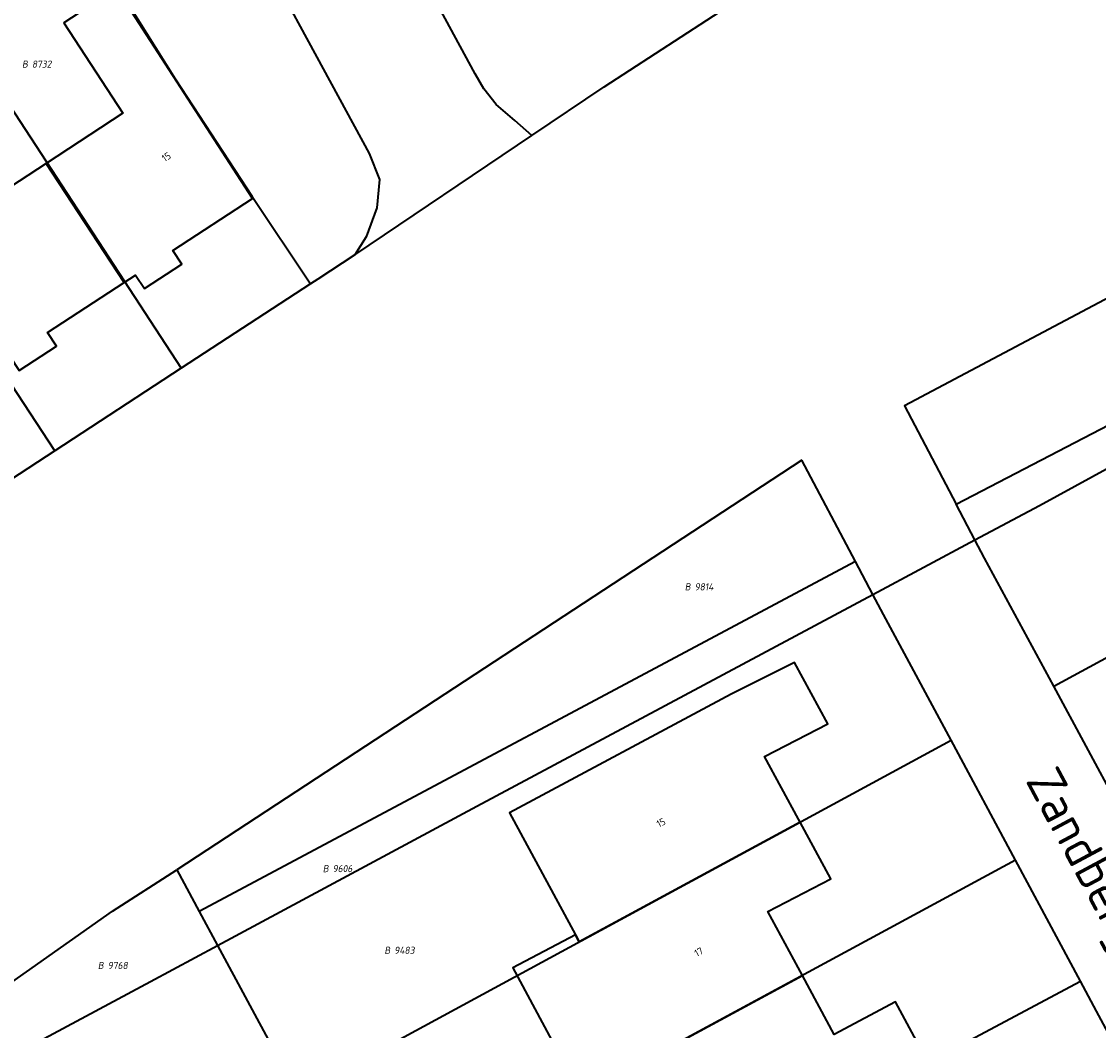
# Model space of a CAD drawing. Header units: metres. Extents: x 154989 to 155512, y 461341 to 461832.
# Tile 16 of 46: x 155341 to 155395, y 461435 to 461486. Entities that reach past the tile are written whole.
import ezdxf
from ezdxf.enums import TextEntityAlignment as Align
from ezdxf.lldxf.tags import DXFTag

# ---------------------------------------------------------------- set-up
doc = ezdxf.new("R2010")
doc.units = ezdxf.units.M
doc.layers.add('B-WE-KG-GRENS_PERCEEL-S', color=150, linetype='Continuous', lineweight=25, true_color=0x007fff, plot=False)
for name, color, linetype, lineweight in [('B-WE-OG-BEBOUWING-G', 7, 'Continuous', 35), ('B-WE-OG-BEBOUWING_HUISNUMMER-T18', 10, 'Continuous', 18), ('X-XX-AL-T18', 10, 'Continuous', 18)]:
    doc.layers.add(name, color=color, linetype=linetype, lineweight=lineweight)
doc.layers.add('N-WE-KG-GRENS_KADASTRAAL-G', color=150, linetype='KG-KADASTRAAL-SO', lineweight=35, true_color=0x007fff)
doc.styles.add('NLCS-ISO', font='NLCS-ISO.ttf')
doc.styles.add('NLCS-ISO-M1000-T18', font='NLCS-ISO.ttf', dxfattribs={"height": 1.8})
doc.styles.add('NLCS-ISO-M200-T18', font='NLCS-ISO.ttf', dxfattribs={"height": 0.36})
tags = doc.linetypes.add('KG-KADASTRAAL-SO', pattern='A,5.5,-2,["K",Standard,S=1.8,R=0,X=0,Y=-0.9],-2,5.5,-2,[5,NLCS.SHX,S=0.75,R=0,X=0,Y=0],-2', length=19).pattern_tags.tags
tags[6] = DXFTag(74, 10)

# ---------------------------------------------------------------- blocks, each defined once
blk = doc.blocks.new('SKG-PERCEELNUMMER-SO')
at = {"style": 'NLCS-ISO', "oblique": 10, "flags": 1}
for tag, p in [('GEMEENTECODE', (0, 2.55)), ('PERCEELGROOTTE', (0, -2.45))]:
    blk.add_attdef(tag, text='', height=1.8, dxfattribs=at).set_placement(p, align=Align.MIDDLE_CENTER)
at = {"style": 'NLCS-ISO', "oblique": 10}
blk.add_attdef('SECTIE', text='', height=1.8, dxfattribs=at).set_placement((-0.5, 0), align=Align.MIDDLE_RIGHT)
blk.add_attdef('PERCEELNUMMER', text='', height=1.8, dxfattribs=at).set_placement((0.5, 0), align=Align.MIDDLE_LEFT)

msp = doc.modelspace()

# ---------------------------------------------------------------- linework, layer by layer
at = {"layer": 'B-WE-OG-BEBOUWING-G', "flags": 128}
for points in [[(155346.105, 461472.464), (155346.68, 461472.84), (155347.123, 461472.162), (155348.993, 461473.385), (155348.55, 461474.062), (155352.526, 461476.662), (155345.723, 461487.193), (155343.104, 461485.458), (155346.043, 461480.933), (155342.208, 461478.424)], [(155335.933, 461474.317), (155339.827, 461468.36), (155340.412, 461468.743), (155340.855, 461468.065), (155342.725, 461469.287), (155342.282, 461469.965), (155346.105, 461472.464), (155342.208, 461478.424)], [(155368.674, 461439.854), (155368.866, 461439.5), (155379.904, 461445.487), (155379.825, 461445.633), (155378.131, 461448.769), (155381.284, 461450.403), (155379.627, 461453.468), (155376.454, 461451.874), (155365.373, 461445.942)], [(155368.965, 461431.831), (155380.02, 461437.816), (155378.296, 461441.008), (155381.439, 461442.645), (155379.904, 461445.487), (155368.866, 461439.5), (155368.674, 461439.854), (155365.543, 461438.191)], [(155368.965, 461431.831), (155372.283, 461425.663), (155375.393, 461427.356), (155375.274, 461427.578), (155386.315, 461433.47), (155384.68, 461436.498), (155381.61, 461434.871), (155380.02, 461437.816)]]:
    msp.add_lwpolyline(points, close=True, dxfattribs=at)
at = {"layer": 'N-WE-KG-GRENS_KADASTRAAL-G', "ltscale": 0.2, "flags": 128}
for points in [[(155366.499, 461479.819), (155365.64, 461480.561), (155364.706, 461481.375), (155364.099, 461482.16), (155363.658, 461482.906), (155361.415, 461487.069), (155358.355, 461492.872), (155352.214, 461504.467)], [(155351.052, 461492.411), (155358.356, 461478.913), (155358.875, 461477.615), (155358.74, 461476.206), (155358.209, 461474.758), (155357.637, 461473.854)], [(155345.791, 461487.238), (155348.662, 461482.647), (155352.505, 461476.775)], [(155337.256, 461486.082), (155348.966, 461468.178)], [(155370.107, 461482.247), (155376.523, 461486.411)], [(155342.652, 461464.053), (155330.29, 461482.886)], [(155366.499, 461479.819), (155370.107, 461482.247)], [(155357.637, 461473.854), (155366.499, 461479.819)], [(155388.647, 461459.593), (155391.866, 461461.315), (155421.389, 461477.473)], [(155352.505, 461476.775), (155355.427, 461472.399)], [(155413.702, 461475.043), (155411.23, 461475.899), (155408.75, 461475.736), (155403.239, 461474.398), (155397.885, 461473.063), (155385.122, 461466.306), (155387.714, 461461.376)], [(155357.637, 461473.854), (155355.796, 461472.64), (155355.427, 461472.399)], [(155355.427, 461472.399), (155348.966, 461468.178)], [(155392.586, 461452.278), (155425.355, 461470.049)], [(155348.966, 461468.178), (155342.652, 461464.053)], [(155387.714, 461461.376), (155398.328, 461466.904)], [(155342.652, 461464.053), (155336.41, 461459.975)], [(155379.994, 461463.587), (155348.748, 461443.099)], [(155382.673, 461458.522), (155379.994, 461463.587)], [(155388.647, 461459.593), (155387.714, 461461.376)], [(155383.549, 461456.866), (155388.647, 461459.593)], [(155389.124, 461458.68), (155388.647, 461459.593)], [(155382.673, 461458.522), (155349.86, 461441.02)], [(155383.549, 461456.866), (155382.673, 461458.522)], [(155392.586, 461452.278), (155389.124, 461458.68)], [(155350.782, 461439.311), (155363.748, 461446.274), (155383.549, 461456.866)], [(155384.077, 461455.87), (155383.549, 461456.866)], [(155387.453, 461449.581), (155384.077, 461455.87)], [(155395.831, 461446.275), (155392.586, 461452.278)], [(155354.795, 461431.869), (155387.453, 461449.581)], [(155390.672, 461443.584), (155387.453, 461449.581)], [(155390.672, 461443.584), (155357.993, 461425.89)], [(155393.922, 461437.53), (155390.672, 461443.584)], [(155322.26, 461423.937), (155323.347, 461426.823), (155339.057, 461436.476), (155345.532, 461441.032), (155348.748, 461443.099)], [(155348.748, 461443.099), (155349.86, 461441.02)], [(155349.86, 461441.02), (155350.782, 461439.311)], [(155322.26, 461423.937), (155324.309, 461425.047), (155334.081, 461430.342), (155340.5, 461433.789), (155347.425, 461437.508), (155350.782, 461439.311)], [(155350.782, 461439.311), (155353.662, 461433.97), (155354.795, 461431.869)], [(155361.117, 461420.023), (155393.922, 461437.53)], [(155397.174, 461431.474), (155394.731, 461436.023), (155393.922, 461437.53)]]:
    msp.add_lwpolyline(points, dxfattribs=at)

# ---------------------------------------------------------------- block references
at = {"layer": 'B-WE-KG-GRENS_PERCEEL-S', "xscale": 0.2, "yscale": 0.2, "zscale": 0.2}
for p, values in [((155341.398, 461483.387), {'PERCEELNUMMER': '8732', 'SECTIE': 'B'}), ((155374.532, 461457.25), {'PERCEELNUMMER': '9814', 'SECTIE': 'B'}), ((155356.435, 461443.16), {'PERCEELNUMMER': '9606', 'SECTIE': 'B'}), ((155359.516, 461439.072), {'PERCEELNUMMER': '9483', 'SECTIE': 'B'}), ((155345.19, 461438.316), {'PERCEELNUMMER': '9768', 'SECTIE': 'B'})]:
    msp.add_blockref('SKG-PERCEELNUMMER-SO', p, dxfattribs=at).add_auto_attribs(values)

# ---------------------------------------------------------------- texts
at = {"layer": 'B-WE-OG-BEBOUWING_HUISNUMMER-T18', "style": 'NLCS-ISO-M200-T18'}
for s, rotation, p in [('15', 33.2, (155348.218, 461478.75)), ('15', 28.2, (155372.952, 461445.462)), ('17', 28.4, (155374.84, 461438.989))]:
    msp.add_text(s, height=0.36, rotation=rotation, dxfattribs=at).set_placement(p, align=Align.MIDDLE)
at = {"layer": 'X-XX-AL-T18', "style": 'NLCS-ISO-M1000-T18'}
msp.add_text('Zandbergenlaan', height=1.8, rotation=298.2, dxfattribs=at).set_placement((155395.649, 461440.506), align=Align.MIDDLE)

doc.saveas('drawing.dxf')
